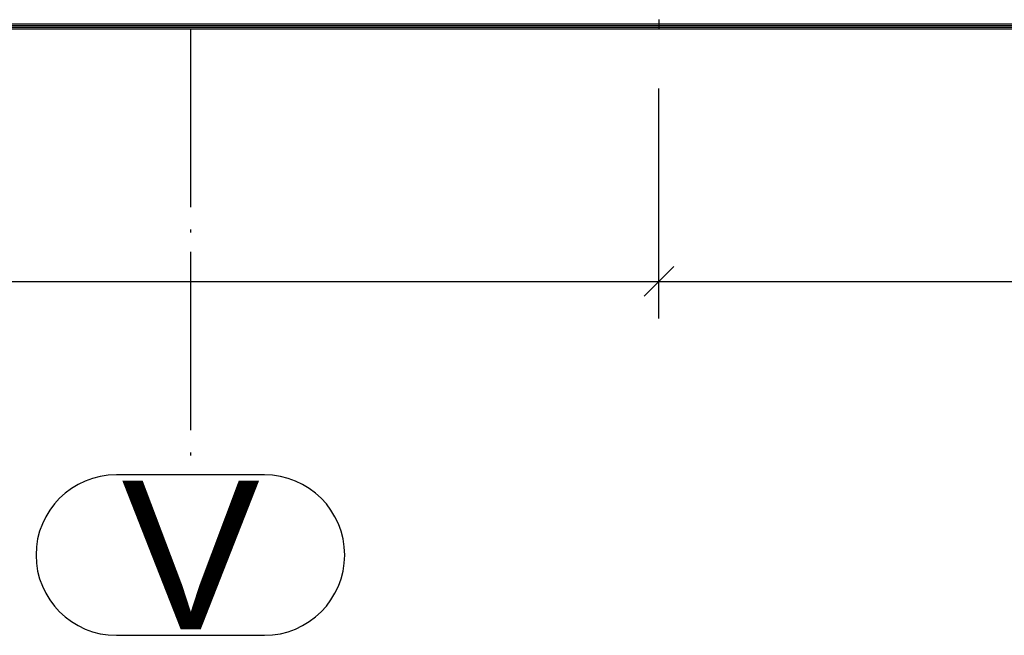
# Paper-space layout '450x700' of a CAD drawing. Header units: millimetres. Extents: x 0 to 420, y 0 to 695.
# Tile 10 of 86: x 125 to 158, y 231 to 252. Entities that reach past the tile are written whole.
import ezdxf

# ---------------------------------------------------------------- set-up
doc = ezdxf.new("R2010")
doc.units = ezdxf.units.MM
doc.linetypes.add('ACAD_ISO04W100', pattern=[30, 24, -3, 0, -3])
doc.layers.get('0').update_dxf_attribs({"linetype": 'CONTINUOUS'})
doc.layers.add('AS_DIM_ON', color=7, linetype='CONTINUOUS')
doc.layers.add('AS_Siatki', color=72, linetype='CONTINUOUS')
doc.styles.add('Arial', font='arial.ttf')

psp = doc.layouts.new('450x700')

# ---------------------------------------------------------------- linework, layer by layer
at = {"linetype": 'Continuous', "ltscale": 0.25}
for p, q in [((44.509, 252.023), (146.759, 252.023)), ((44.509, 251.971), (146.759, 251.971)), ((44.509, 251.911), (146.759, 251.911)), ((44.509, 251.852), (146.759, 251.852)), ((146.759, 252.163), (146.759, 252.064)), ((146.759, 252.064), (146.759, 252.023)), ((146.759, 252.023), (257.759, 252.023)), ((146.759, 252.023), (146.759, 251.971)), ((146.759, 251.971), (257.759, 251.971)), ((146.759, 251.971), (146.759, 251.954)), ((146.759, 251.954), (146.759, 251.911)), ((146.759, 251.911), (257.759, 251.911)), ((146.759, 251.911), (146.759, 251.852)), ((146.759, 251.852), (257.759, 251.852))]:
    psp.add_line(p, q, dxfattribs=at)
at = {"color": 20, "linetype": 'ACAD_ISO04W100', "ltscale": 0.25}
for p, q in [((131.009, 251.852), (131.009, 244.352)), ((131.009, 244.352), (131.009, 244.353)), ((131.009, 244.353), (131.009, 236.853)), ((131.009, 232.001), (131.009, 232.001))]:
    psp.add_line(p, q, dxfattribs=at)
at = {"color": 20, "linetype": 'Continuous', "ltscale": 0.25}
for p, q in [((133.496, 236.853), (128.522, 236.853)), ((128.522, 231.453), (133.496, 231.453))]:
    psp.add_line(p, q, dxfattribs=at)
for centre, start, end in [((128.522, 234.153), 90, 270), ((133.496, 234.153), 270, 90)]:
    psp.add_arc(centre, 2.7, start, end, dxfattribs=at)
at = {"layer": 'AS_DIM_ON', "color": 8}
for p, q in [((146.759, 242.109), (146.759, 249.852)), ((43.509, 243.359), (146.759, 243.359)), ((146.759, 243.359), (257.759, 243.359))]:
    psp.add_line(p, q, dxfattribs=at)
at = {"layer": 'AS_DIM_ON', "color": 8, "linetype": 'ByBlock', "lineweight": -2}
for p, q in [((146.259, 242.859), (147.259, 243.859)), ((147.259, 243.859), (146.259, 242.859))]:
    psp.add_line(p, q, dxfattribs=at)

# ---------------------------------------------------------------- texts
at = {"layer": 'AS_Siatki', "color": 20, "style": 'Arial'}
psp.add_text('V', height=5, dxfattribs=at).set_placement((128.692, 231.653))

doc.saveas('drawing.dxf')
